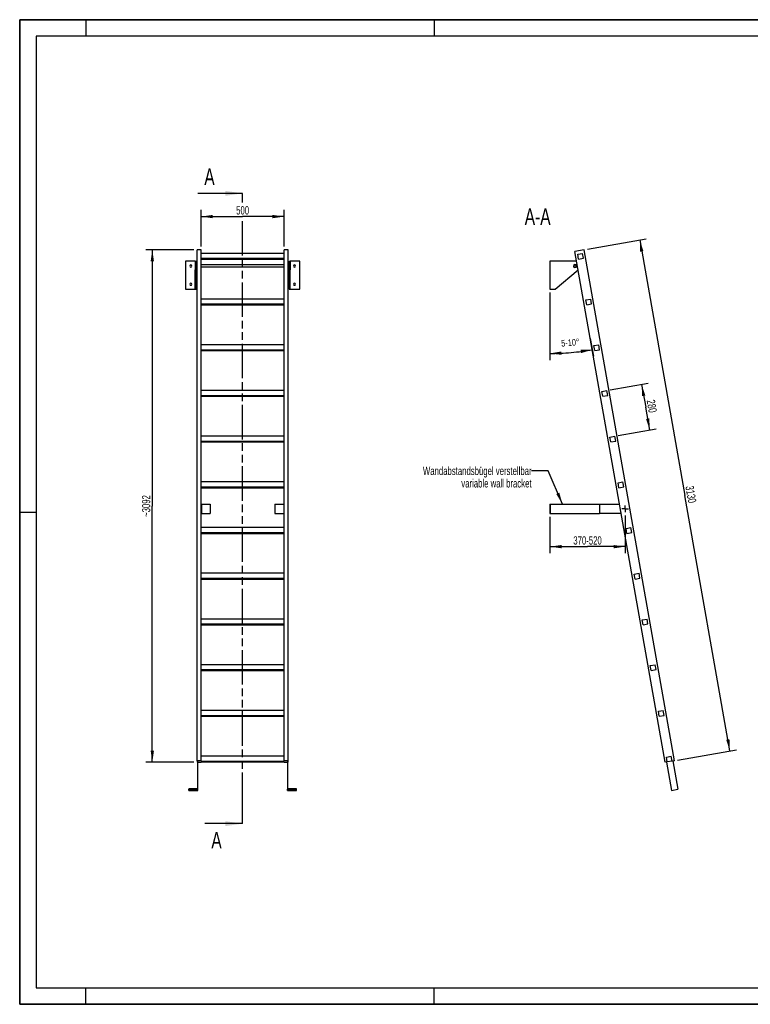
# Model space of a CAD drawing. Header units: millimetres. Extents: x 0 to 8400, y 0 to 5940.
# Tile 1 of 2: x 0 to 4408, y 0 to 5940. Entities that reach past the tile are written whole.
import ezdxf

# ---------------------------------------------------------------- set-up
doc = ezdxf.new("R2010")
doc.units = ezdxf.units.MM
doc.header["$LTSCALE"] = 462
doc.linetypes.add('CENTER', pattern=[0.6, 0.375, -0.075, 0.075, -0.075])
doc.linetypes.add('PHANTOM', pattern=[0.8, 0.45, -0.05, 0.1, -0.05, 0.1, -0.05])
doc.layers.get('0').update_dxf_attribs({"linetype": 'CONTINUOUS'})
for name, color, linetype in [('005_AXIS', 7, 'CONTINUOUS'), ('050_DIMENSIONING', 7, 'CONTINUOUS'), ('053_NOTES', 7, 'CONTINUOUS'), ('HATCHING_BL0', 7, 'CONTINUOUS')]:
    doc.layers.add(name, color=color, linetype=linetype)
doc.styles.get("Standard").update_dxf_attribs({"font": 'txt', "width": 0.7})
doc.dimstyles.new('DIMSTYLE_1', dxfattribs={"dimtxt": 50, "dimasz": 70, "dimexe": 2, "dimexo": 1, "dimtad": 1, "dimdec": 1, "dimtxsty": 'Standard', "dimblk": '_FILLED', "dimblk1": '_FILLED', "dimblk2": '_FILLED', "dimcen": 0.09, "dimazin": 2, "dimtp": 0.8, "dimtm": 0.8, "dimtfac": 1, "dimtdec": 1, "dimtofl": 0, "dimtmove": 0, "dimatfit": 3, "dimldrblk": '_FILLED', "dimfxl": 1, "dimtolj": 1, "dimarcsym": 0})
doc.dimstyles.new('DIMSTYLE_2', dxfattribs={"dimtxt": 40, "dimasz": 70, "dimexe": 2, "dimexo": 1, "dimgap": 2, "dimtad": 1, "dimdec": 1, "dimtxsty": 'Standard', "dimblk": '_FILLED', "dimblk1": '_FILLED', "dimblk2": '_FILLED', "dimcen": 0.09, "dimazin": 2, "dimtp": 0.5, "dimtm": 0.5, "dimtfac": 1, "dimtdec": 1, "dimtofl": 0, "dimtmove": 0, "dimatfit": 3, "dimldrblk": '_FILLED', "dimfxl": 1, "dimtolj": 1, "dimarcsym": 0})
doc.dimstyles.new('DIMSTYLE_3', dxfattribs={"dimtxt": 50, "dimasz": 70, "dimexe": 2, "dimexo": 1, "dimtad": 1, "dimdec": 0, "dimtxsty": 'Standard', "dimblk": '_FILLED', "dimblk1": '_FILLED', "dimblk2": '_FILLED', "dimcen": 0.09, "dimazin": 2, "dimtp": 2, "dimtm": 2, "dimtfac": 1, "dimtdec": 0, "dimtofl": 0, "dimtmove": 0, "dimatfit": 3, "dimldrblk": '_FILLED', "dimfxl": 1, "dimtolj": 1, "dimarcsym": 0})
doc.dimstyles.new('DIMSTYLE_4', dxfattribs={"dimtxt": 50, "dimasz": 70, "dimexe": 2, "dimexo": 1, "dimtad": 1, "dimtxsty": 'Standard', "dimblk": '_FILLED', "dimblk1": '_FILLED', "dimblk2": '_FILLED', "dimcen": 0.09, "dimazin": 2, "dimtp": 0.8, "dimtm": 0.8, "dimtfac": 1, "dimtofl": 0, "dimtmove": 0, "dimatfit": 3, "dimldrblk": '_FILLED', "dimfxl": 1, "dimtolj": 1, "dimarcsym": 0})
doc.dimstyles.new('DIMSTYLE_5', dxfattribs={"dimtxt": 50, "dimasz": 70, "dimexe": 2, "dimexo": 1, "dimtad": 1, "dimtxsty": 'Standard', "dimblk": '_FILLED', "dimblk1": '_FILLED', "dimblk2": '_FILLED', "dimcen": 0.09, "dimazin": 2, "dimtp": 0.5, "dimtm": 0.5, "dimtfac": 1, "dimtofl": 0, "dimtmove": 0, "dimatfit": 3, "dimldrblk": '_FILLED', "dimfxl": 1, "dimtolj": 1, "dimarcsym": 0})
doc.dimstyles.get("Standard").update_dxf_attribs({"dimtxt": 50, "dimasz": 70, "dimexe": 2, "dimexo": 1, "dimtad": 1, "dimtxsty": 'Standard', "dimblk": '_FILLED', "dimblk1": '_FILLED', "dimblk2": '_FILLED', "dimcen": 0.09, "dimazin": 2, "dimtol": 1, "dimtp": 0.01, "dimtm": 0.01, "dimtfac": 1, "dimtofl": 0, "dimtmove": 0, "dimatfit": 3, "dimldrblk": '_FILLED', "dimfxl": 1, "dimtolj": 1, "dimarcsym": 0})

# ---------------------------------------------------------------- blocks, each defined once
blk = doc.blocks.new('_FILLED')
at = {"color": 0, "linetype": 'ByBlock'}
blk.add_solid([(0, 0), (-1, 0.143), (-1, -0.143)], dxfattribs=at)
blk = doc.blocks.new('*D2')
at = {"layer": '050_DIMENSIONING', "color": 2, "linetype": 'Continuous', "transparency": 16777216}
for p, q in [((1095.2, 4572.3), (1095.2, 4792.3)), ((1095.2, 4752.3), (1345.2, 4752.3)), ((1595.2, 4752.3), (1345.2, 4752.3)), ((1595.2, 4572.3), (1595.2, 4792.3))]:
    blk.add_line(p, q, dxfattribs=at)
at = {"layer": '050_DIMENSIONING', "color": 2, "linetype": 'Continuous', "transparency": 16777216, "xscale": 70, "yscale": 70, "zscale": 70, "rotation": 180}
blk.add_blockref('_FILLED', (1095.2, 4752.3), dxfattribs=at)
at = {"layer": '050_DIMENSIONING', "color": 2, "linetype": 'Continuous', "transparency": 16777216, "xscale": 70, "yscale": 70, "zscale": 70}
blk.add_blockref('_FILLED', (1595.2, 4752.3), dxfattribs=at)
at = {"layer": '050_DIMENSIONING', "color": 2, "linetype": 'Continuous', "transparency": 16777216, "insert": (1345.2, 4814.8), "char_height": 50, "width": 171.429, "attachment_point": 2, "line_spacing_factor": 0.9}
blk.add_mtext('500', dxfattribs=at)
blk = doc.blocks.new('*D3')
at = {"layer": '050_DIMENSIONING', "color": 2, "linetype": 'Continuous', "transparency": 16777216}
for p, q in [((3199, 4294), (3199, 3886.6)), ((3442.7, 4017), (3461.7, 3909.6))]:
    blk.add_line(p, q, dxfattribs=at)
for start, end in [(270, 275), (275, 280)]:
    blk.add_arc((3199, 5399.6), 1473, start, end, dxfattribs=at)
for points in [[(3268.7, 3938.3), (3199, 3926.6), (3269.2, 3918.3)], [(3387, 3928.6), (3454.7, 3949), (3384, 3948.4)]]:
    blk.add_solid(points, dxfattribs=at)
at = {"layer": '050_DIMENSIONING', "color": 2, "linetype": 'Continuous', "transparency": 16777216, "insert": (3320.4, 4011.9), "char_height": 40, "width": 207.143, "attachment_point": 2, "rotation": 5, "line_spacing_factor": 0.9}
blk.add_mtext('5-10\\fgdt;{\\W1.0;{\\fgdt;~}}', dxfattribs=at)
blk = doc.blocks.new('*D4')
at = {"layer": '050_DIMENSIONING', "color": 2, "linetype": 'Continuous', "transparency": 16777216}
for p, q in [((1050.2, 4552.3), (760.2, 4552.3)), ((800.2, 4552.3), (800.2, 3006.1)), ((800.2, 1459.9), (800.2, 3006.1)), ((1050.2, 1459.9), (760.2, 1459.9))]:
    blk.add_line(p, q, dxfattribs=at)
at = {"layer": '050_DIMENSIONING', "color": 2, "linetype": 'Continuous', "transparency": 16777216, "xscale": 70, "yscale": 70, "zscale": 70}
for p, rotation in [((800.2, 4552.3), 90), ((800.2, 1459.9), 270)]:
    blk.add_blockref('_FILLED', p, dxfattribs=dict(at, rotation=rotation))
at = {"layer": '050_DIMENSIONING', "color": 2, "linetype": 'Continuous', "transparency": 16777216, "insert": (737.7, 3006.1), "char_height": 50, "width": 289.286, "attachment_point": 2, "rotation": 90, "line_spacing_factor": 0.9}
blk.add_mtext('~3092', dxfattribs=at)
blk = doc.blocks.new('*D5')
at = {"layer": '050_DIMENSIONING', "color": 2, "linetype": 'Continuous', "transparency": 16777216}
for p, q in [((3199, 2941), (3199, 2773.5)), ((3652.9, 2949.5), (3652.9, 2773.5)), ((3199, 2773.5), (3199, 2721)), ((3199, 2761), (3425.9, 2761)), ((3652.9, 2761), (3425.9, 2761)), ((3652.9, 2773.5), (3652.9, 2721))]:
    blk.add_line(p, q, dxfattribs=at)
at = {"layer": '050_DIMENSIONING', "color": 2, "linetype": 'Continuous', "transparency": 16777216, "xscale": 70, "yscale": 70, "zscale": 70, "rotation": 180}
blk.add_blockref('_FILLED', (3199, 2761), dxfattribs=at)
at = {"layer": '050_DIMENSIONING', "color": 2, "linetype": 'Continuous', "transparency": 16777216, "xscale": 70, "yscale": 70, "zscale": 70}
blk.add_blockref('_FILLED', (3652.9, 2761), dxfattribs=at)
at = {"layer": '050_DIMENSIONING', "color": 2, "linetype": 'Continuous', "transparency": 16777216, "insert": (3425.9, 2823.5), "char_height": 50, "width": 396.429, "attachment_point": 2, "line_spacing_factor": 0.9}
blk.add_mtext('370-520\\P ', dxfattribs=at)
blk = doc.blocks.new('*D6')
at = {"layer": '050_DIMENSIONING', "color": 2, "linetype": 'Continuous', "transparency": 16777216}
for p, q in [((3425.9, 4555.7), (3780.5, 4618.2)), ((3741.1, 4611.3), (4012.8, 3070.1)), ((4284.6, 1528.9), (4012.8, 3070.1)), ((3969.5, 1473.3), (4324, 1535.8))]:
    blk.add_line(p, q, dxfattribs=at)
at = {"layer": '050_DIMENSIONING', "color": 2, "linetype": 'Continuous', "transparency": 16777216, "xscale": 70, "yscale": 70, "zscale": 70}
for p, rotation in [((3741.1, 4611.3), 100), ((4284.6, 1528.9), 280)]:
    blk.add_blockref('_FILLED', p, dxfattribs=dict(at, rotation=rotation))
at = {"layer": '050_DIMENSIONING', "color": 2, "linetype": 'Continuous', "transparency": 16777216, "insert": (4074.4, 3080.9), "char_height": 50, "width": 208.929, "attachment_point": 2, "rotation": 280, "line_spacing_factor": 0.9}
blk.add_mtext('3130', dxfattribs=at)
blk = doc.blocks.new('*D7')
at = {"layer": '050_DIMENSIONING', "color": 2, "linetype": 'Continuous', "transparency": 16777216}
for p, q in [((3562, 3706.5), (3791.9, 3747)), ((3752.5, 3740.1), (3776.9, 3602.2)), ((3801.2, 3464.3), (3776.9, 3602.2)), ((3610.6, 3430.7), (3840.6, 3471.3))]:
    blk.add_line(p, q, dxfattribs=at)
at = {"layer": '050_DIMENSIONING', "color": 2, "linetype": 'Continuous', "transparency": 16777216, "xscale": 70, "yscale": 70, "zscale": 70}
for p, rotation in [((3752.5, 3740.1), 100), ((3801.2, 3464.3), 280)]:
    blk.add_blockref('_FILLED', p, dxfattribs=dict(at, rotation=rotation))
at = {"layer": '050_DIMENSIONING', "color": 2, "linetype": 'Continuous', "transparency": 16777216, "insert": (3838.4, 3613), "char_height": 50, "width": 176.786, "attachment_point": 2, "rotation": 280, "line_spacing_factor": 0.9}
blk.add_mtext('280', dxfattribs=at)
blk = doc.blocks.new('XSEC_FILLED')
at = {"color": 0, "linetype": 'ByBlock'}
blk.add_solid([(0, 0), (-1, 0.143), (-1, -0.143)], dxfattribs=at)
blk = doc.blocks.new('HATCHING_BL0', base_point=(1209.9, 2991.1))
at = {"layer": 'HATCHING_BL0', "color": 7, "linetype": 'PHANTOM'}
for p, q in [((1345.2, 4837), (1345.2, 4892.3)), ((1345.2, 1190), (1345.2, 4738.8)), ((1345.2, 1090), (1345.2, 1190))]:
    blk.add_line(p, q, dxfattribs=at)
at = {"layer": 'HATCHING_BL0', "color": 7, "linetype": 'Continuous', "char_height": 100, "width": 128.571, "attachment_point": 1, "line_spacing_factor": 0.9}
for insert in [(1113.9, 5042.3), (1156.3, 1040)]:
    blk.add_mtext('A', dxfattribs=dict(at, insert=insert))
at = {"layer": 'HATCHING_BL0', "color": 7, "linetype": 'Continuous'}
for points in [[(1345.2, 4892.3), (1074.6, 4892.3)], [(1345.2, 1090), (1117.1, 1090)]]:
    blk.add_leader(points, dimstyle='Standard', override={"dimasz": 105, "dimtad": 0, "dimldrblk": 'XSEC_FILLED'}, dxfattribs=at)

msp = doc.modelspace()

# ---------------------------------------------------------------- hatches: boundary and pattern name
at = {"linetype": 'Continuous'}
h = msp.add_hatch(dxfattribs=at)
h.set_pattern_fill('ANSI31', color=2, angle=90, style=0, pattern_type=2)
h.set_pattern_definition([(135, (3198.95, 4399), (-239.875, -239.875), [])])
edge = h.paths.add_edge_path()
edge.add_line((3936.467, 1467.468), (3906.923, 1462.259))
edge.add_line((3906.923, 1462.259), (3901.714, 1491.803))
edge.add_line((3901.714, 1491.803), (3931.258, 1497.013))
edge.add_line((3936.467, 1467.468), (3931.258, 1497.013))
edge = h.paths.add_edge_path()
edge.add_line((3372.087, 4495.467), (3366.877, 4525.011))
edge.add_line((3366.877, 4525.011), (3396.421, 4530.22))
edge.add_line((3401.631, 4500.676), (3396.421, 4530.22))
edge.add_line((3372.087, 4495.467), (3401.631, 4500.676))
edge = h.paths.add_edge_path()
edge.add_line((3420.708, 4219.721), (3415.499, 4249.265))
edge.add_line((3415.499, 4249.265), (3445.043, 4254.474))
edge.add_line((3450.252, 4224.93), (3445.043, 4254.474))
edge.add_line((3420.708, 4219.721), (3450.252, 4224.93))
edge = h.paths.add_edge_path()
edge.add_line((3469.33, 3943.974), (3464.12, 3973.519))
edge.add_line((3464.12, 3973.519), (3493.664, 3978.728))
edge.add_line((3498.874, 3949.184), (3493.664, 3978.728))
edge.add_line((3469.33, 3943.974), (3498.874, 3949.184))
edge = h.paths.add_edge_path()
edge.add_line((3517.951, 3668.228), (3512.742, 3697.772))
edge.add_line((3512.742, 3697.772), (3542.286, 3702.982))
edge.add_line((3547.495, 3673.438), (3542.286, 3702.982))
edge.add_line((3517.951, 3668.228), (3547.495, 3673.438))
edge = h.paths.add_edge_path()
edge.add_line((3566.573, 3392.482), (3561.363, 3422.026))
edge.add_line((3561.363, 3422.026), (3590.907, 3427.236))
edge.add_line((3596.117, 3397.692), (3590.907, 3427.236))
edge.add_line((3566.573, 3392.482), (3596.117, 3397.692))
edge = h.paths.add_edge_path()
edge.add_line((3615.194, 3116.736), (3609.985, 3146.28))
edge.add_line((3609.985, 3146.28), (3639.529, 3151.49))
edge.add_line((3644.738, 3121.945), (3639.529, 3151.49))
edge.add_line((3615.194, 3116.736), (3644.738, 3121.945))
edge = h.paths.add_edge_path()
edge.add_line((3663.816, 2840.99), (3658.606, 2870.534))
edge.add_line((3658.606, 2870.534), (3688.15, 2875.743))
edge.add_line((3693.36, 2846.199), (3688.15, 2875.743))
edge.add_line((3663.816, 2840.99), (3693.36, 2846.199))
edge = h.paths.add_edge_path()
edge.add_line((3712.437, 2565.244), (3707.228, 2594.788))
edge.add_line((3707.228, 2594.788), (3736.772, 2599.997))
edge.add_line((3741.981, 2570.453), (3736.772, 2599.997))
edge.add_line((3712.437, 2565.244), (3741.981, 2570.453))
edge = h.paths.add_edge_path()
edge.add_line((3761.059, 2289.497), (3755.849, 2319.042))
edge.add_line((3755.849, 2319.042), (3785.393, 2324.251))
edge.add_line((3790.603, 2294.707), (3785.393, 2324.251))
edge.add_line((3761.059, 2289.497), (3790.603, 2294.707))
edge = h.paths.add_edge_path()
edge.add_line((3809.68, 2013.751), (3804.471, 2043.295))
edge.add_line((3804.471, 2043.295), (3834.015, 2048.505))
edge.add_line((3839.224, 2018.961), (3834.015, 2048.505))
edge.add_line((3809.68, 2013.751), (3839.224, 2018.961))
edge = h.paths.add_edge_path()
edge.add_line((3858.302, 1738.005), (3853.092, 1767.549))
edge.add_line((3853.092, 1767.549), (3882.636, 1772.759))
edge.add_line((3887.846, 1743.215), (3882.636, 1772.759))
edge.add_line((3858.302, 1738.005), (3887.846, 1743.215))
edge = h.paths.add_edge_path()
edge.add_arc((3349.952, 4453.993), 7.5, 0, 180)
edge.add_arc((3349.952, 4453.993), 7.5, -180, 0)

# ---------------------------------------------------------------- linework, layer by layer
at = {"color": 7, "linetype": 'Continuous'}
for p, q in [((0, 5940), (8400, 5940)), ((0, 0), (0, 5940)), ((1095.154, 4552.261), (1070.154, 4552.261)), ((1070.154, 4540.069), (1070.154, 4552.261)), ((1070.154, 4456.331), (1070.154, 4540.069)), ((1095.154, 4254.474), (1095.154, 4552.261)), ((1595.154, 4530.22), (1095.154, 4530.22)), ((1620.154, 4552.261), (1595.154, 4552.261)), ((1595.154, 4254.474), (1595.154, 4552.261)), ((1620.154, 1469.813), (1620.154, 4552.261)), ((3406.243, 4552.261), (3350.109, 4542.363)), ((3893.628, 1459.915), (3350.109, 4542.363)), ((3366.877, 4525.011), (3396.421, 4530.22)), ((3372.087, 4495.467), (3366.877, 4525.011)), ((3401.631, 4500.676), (3396.421, 4530.22)), ((3949.762, 1469.813), (3406.243, 4552.261)), ((1059.154, 4483.993), (1000.154, 4483.993)), ((1059.154, 4483.993), (1059.154, 4463.243)), ((1059.154, 4483.993), (1065.154, 4483.993)), ((1059.154, 4463.243), (1059.154, 4461.493)), ((1059.154, 4461.493), (1059.154, 4453.993)), ((1065.154, 4483.993), (1065.154, 4463.243)), ((1065.154, 4463.243), (1065.154, 4453.993)), ((1070.154, 4440.021), (1070.154, 4456.331)), ((1095.154, 4500.676), (1595.154, 4500.676)), ((1095.154, 4495.467), (1595.154, 4495.467)), ((1625.154, 4483.993), (1625.154, 4463.243)), ((1625.154, 4483.993), (1631.154, 4483.993)), ((1625.154, 4463.243), (1625.154, 4453.993)), ((1631.154, 4483.993), (1631.154, 4463.243)), ((1690.154, 4483.993), (1631.154, 4483.993)), ((1631.154, 4463.243), (1631.154, 4461.493)), ((1631.154, 4461.493), (1631.154, 4453.993)), ((3349.952, 4483.993), (3198.952, 4483.993)), ((3372.087, 4495.467), (3401.631, 4500.676)), ((1059.154, 4453.993), (1059.154, 4446.493)), ((1059.154, 4446.493), (1059.154, 4444.743)), ((1059.154, 4444.743), (1059.154, 4431.066)), ((1059.154, 4313.993), (1059.154, 4431.066)), ((1065.154, 4453.993), (1065.154, 4444.743)), ((1065.154, 4444.743), (1065.154, 4431.066)), ((1065.154, 4313.993), (1065.154, 4431.066)), ((1070.154, 4439.279), (1070.154, 4440.021)), ((1070.154, 4436.366), (1070.154, 4439.279)), ((1070.154, 4432.894), (1070.154, 4436.366)), ((1070.154, 4426.223), (1070.154, 4432.894)), ((1070.154, 4421.825), (1070.154, 4426.223)), ((1070.154, 4419.106), (1070.154, 4421.825)), ((1070.154, 4417.627), (1070.154, 4419.106)), ((1070.154, 4402.195), (1070.154, 4417.627)), ((1070.154, 4396.986), (1070.154, 4402.195)), ((1070.154, 1469.813), (1070.154, 4396.986)), ((1625.154, 4453.993), (1625.154, 4444.743)), ((1625.154, 4444.743), (1625.154, 4431.066)), ((1625.154, 4313.993), (1625.154, 4431.066)), ((1631.154, 4453.993), (1631.154, 4446.493)), ((1631.154, 4446.493), (1631.154, 4444.743)), ((1631.154, 4444.743), (1631.154, 4431.066)), ((1631.154, 4313.993), (1631.154, 4431.066)), ((3230.569, 4313.993), (3369.3, 4431.066)), ((1000.154, 4313.993), (1059.154, 4313.993)), ((1059.154, 4313.993), (1065.154, 4313.993)), ((1625.154, 4313.993), (1631.154, 4313.993)), ((1631.154, 4313.993), (1690.154, 4313.993)), ((3198.952, 4313.993), (3230.569, 4313.993)), ((1095.154, 4224.93), (1095.154, 4254.474)), ((1595.154, 4254.474), (1095.154, 4254.474)), ((1095.154, 4219.721), (1095.154, 4224.93)), ((1095.154, 4224.93), (1595.154, 4224.93)), ((1095.154, 3978.728), (1095.154, 4219.721)), ((1095.154, 4219.721), (1595.154, 4219.721)), ((1595.154, 4224.93), (1595.154, 4254.474)), ((1595.154, 4219.721), (1595.154, 4224.93)), ((1595.154, 3978.728), (1595.154, 4219.721)), ((3415.499, 4249.265), (3445.043, 4254.474)), ((3420.708, 4219.721), (3415.499, 4249.265)), ((3420.708, 4219.721), (3450.252, 4224.93)), ((3450.252, 4224.93), (3445.043, 4254.474)), ((1095.154, 3949.184), (1095.154, 3978.728)), ((1595.154, 3978.728), (1095.154, 3978.728)), ((1095.154, 3943.974), (1095.154, 3949.184)), ((1095.154, 3949.184), (1595.154, 3949.184)), ((1095.154, 3702.982), (1095.154, 3943.974)), ((1095.154, 3943.974), (1595.154, 3943.974)), ((1595.154, 3949.184), (1595.154, 3978.728)), ((1595.154, 3943.974), (1595.154, 3949.184)), ((1595.154, 3702.982), (1595.154, 3943.974)), ((3464.12, 3973.519), (3493.664, 3978.728)), ((3469.33, 3943.974), (3464.12, 3973.519)), ((3469.33, 3943.974), (3498.874, 3949.184)), ((3498.874, 3949.184), (3493.664, 3978.728)), ((1095.154, 3673.438), (1095.154, 3702.982)), ((1595.154, 3702.982), (1095.154, 3702.982)), ((1595.154, 3673.438), (1595.154, 3702.982)), ((3512.742, 3697.772), (3542.286, 3702.982)), ((3517.951, 3668.228), (3512.742, 3697.772)), ((3547.495, 3673.438), (3542.286, 3702.982)), ((1095.154, 3668.228), (1095.154, 3673.438)), ((1095.154, 3673.438), (1595.154, 3673.438)), ((1095.154, 3427.236), (1095.154, 3668.228)), ((1095.154, 3668.228), (1595.154, 3668.228)), ((1595.154, 3668.228), (1595.154, 3673.438)), ((1595.154, 3427.236), (1595.154, 3668.228)), ((3517.951, 3668.228), (3547.495, 3673.438)), ((1095.154, 3397.692), (1095.154, 3427.236)), ((1595.154, 3427.236), (1095.154, 3427.236)), ((1095.154, 3392.482), (1095.154, 3397.692)), ((1095.154, 3397.692), (1595.154, 3397.692)), ((1095.154, 3151.49), (1095.154, 3392.482)), ((1095.154, 3392.482), (1595.154, 3392.482)), ((1595.154, 3397.692), (1595.154, 3427.236)), ((1595.154, 3392.482), (1595.154, 3397.692)), ((1595.154, 3151.49), (1595.154, 3392.482)), ((3561.363, 3422.026), (3590.907, 3427.236)), ((3566.573, 3392.482), (3561.363, 3422.026)), ((3566.573, 3392.482), (3596.117, 3397.692)), ((3596.117, 3397.692), (3590.907, 3427.236)), ((1095.154, 3121.945), (1095.154, 3151.49)), ((1595.154, 3151.49), (1095.154, 3151.49)), ((1595.154, 3121.945), (1595.154, 3151.49)), ((3609.985, 3146.28), (3639.529, 3151.49)), ((3644.738, 3121.945), (3639.529, 3151.49)), ((1095.154, 3116.736), (1095.154, 3121.945)), ((1095.154, 3121.945), (1595.154, 3121.945)), ((1095.154, 3017.966), (1095.154, 3116.736)), ((1095.154, 3116.736), (1595.154, 3116.736)), ((1595.154, 3116.736), (1595.154, 3121.945)), ((1595.154, 3017.966), (1595.154, 3116.736)), ((3615.194, 3116.736), (3609.985, 3146.28)), ((3615.194, 3116.736), (3644.738, 3121.945)), ((1095.154, 2960.966), (1095.154, 3017.966)), ((1095.154, 3017.966), (1097.154, 3017.966)), ((1097.154, 3017.966), (1097.154, 2960.966)), ((1097.154, 3017.966), (1150.154, 3017.966)), ((1150.154, 3017.966), (1150.154, 2960.966)), ((1540.154, 3017.966), (1540.154, 2960.966)), ((1540.154, 3017.966), (1593.154, 3017.966)), ((1593.154, 3017.966), (1593.154, 2960.966)), ((1593.154, 3017.966), (1595.154, 3017.966)), ((1595.154, 2960.966), (1595.154, 3017.966)), ((3198.952, 3017.966), (3198.952, 2960.966)), ((3198.952, 3017.966), (3200.952, 3017.966)), ((3200.952, 3017.966), (3200.952, 2960.966)), ((3200.952, 3017.966), (3498.952, 3017.966)), ((3498.952, 3017.966), (3498.952, 2960.966)), ((3498.952, 3017.966), (3618.902, 3017.966)), ((1095.154, 2875.743), (1095.154, 2960.966)), ((1095.154, 2960.966), (1097.154, 2960.966)), ((1097.154, 2960.966), (1150.154, 2960.966)), ((1540.154, 2960.966), (1593.154, 2960.966)), ((1593.154, 2960.966), (1595.154, 2960.966)), ((1595.154, 2875.743), (1595.154, 2960.966)), ((3198.952, 2960.966), (3200.952, 2960.966)), ((3200.952, 2960.966), (3498.952, 2960.966)), ((3628.952, 2960.966), (3498.952, 2960.966)), ((1095.154, 2846.199), (1095.154, 2875.743)), ((1595.154, 2875.743), (1095.154, 2875.743)), ((1595.154, 2846.199), (1595.154, 2875.743)), ((3658.606, 2870.534), (3688.15, 2875.743)), ((3663.816, 2840.99), (3658.606, 2870.534)), ((3693.36, 2846.199), (3688.15, 2875.743)), ((1095.154, 2840.99), (1095.154, 2846.199)), ((1095.154, 2846.199), (1595.154, 2846.199)), ((1095.154, 2599.997), (1095.154, 2840.99)), ((1095.154, 2840.99), (1595.154, 2840.99)), ((1595.154, 2840.99), (1595.154, 2846.199)), ((1595.154, 2599.997), (1595.154, 2840.99)), ((3663.816, 2840.99), (3693.36, 2846.199)), ((1095.154, 2570.453), (1095.154, 2599.997)), ((1595.154, 2599.997), (1095.154, 2599.997)), ((1095.154, 2565.244), (1095.154, 2570.453)), ((1095.154, 2570.453), (1595.154, 2570.453)), ((1095.154, 2324.251), (1095.154, 2565.244)), ((1095.154, 2565.244), (1595.154, 2565.244)), ((1595.154, 2570.453), (1595.154, 2599.997)), ((1595.154, 2565.244), (1595.154, 2570.453)), ((1595.154, 2324.251), (1595.154, 2565.244)), ((3707.228, 2594.788), (3736.772, 2599.997)), ((3712.437, 2565.244), (3707.228, 2594.788)), ((3712.437, 2565.244), (3741.981, 2570.453)), ((3741.981, 2570.453), (3736.772, 2599.997)), ((1095.154, 2294.707), (1095.154, 2324.251)), ((1595.154, 2324.251), (1095.154, 2324.251)), ((1595.154, 2294.707), (1595.154, 2324.251)), ((3755.849, 2319.042), (3785.393, 2324.251)), ((3761.059, 2289.497), (3755.849, 2319.042)), ((3790.603, 2294.707), (3785.393, 2324.251)), ((1095.154, 2289.497), (1095.154, 2294.707)), ((1095.154, 2294.707), (1595.154, 2294.707)), ((1095.154, 2048.505), (1095.154, 2289.497)), ((1095.154, 2289.497), (1595.154, 2289.497)), ((1595.154, 2289.497), (1595.154, 2294.707)), ((1595.154, 2048.505), (1595.154, 2289.497)), ((3761.059, 2289.497), (3790.603, 2294.707)), ((1095.154, 2018.961), (1095.154, 2048.505)), ((1595.154, 2048.505), (1095.154, 2048.505)), ((1595.154, 2018.961), (1595.154, 2048.505)), ((3804.471, 2043.295), (3834.015, 2048.505)), ((3809.68, 2013.751), (3804.471, 2043.295)), ((3839.224, 2018.961), (3834.015, 2048.505)), ((1095.154, 2013.751), (1095.154, 2018.961)), ((1095.154, 2018.961), (1595.154, 2018.961)), ((1095.154, 1772.759), (1095.154, 2013.751)), ((1095.154, 2013.751), (1595.154, 2013.751)), ((1595.154, 2013.751), (1595.154, 2018.961)), ((1595.154, 1772.759), (1595.154, 2013.751)), ((3809.68, 2013.751), (3839.224, 2018.961)), ((1095.154, 1743.215), (1095.154, 1772.759)), ((1595.154, 1772.759), (1095.154, 1772.759)), ((1095.154, 1738.005), (1095.154, 1743.215)), ((1095.154, 1743.215), (1595.154, 1743.215)), ((1095.154, 1497.013), (1095.154, 1738.005)), ((1095.154, 1738.005), (1595.154, 1738.005)), ((1595.154, 1743.215), (1595.154, 1772.759)), ((1595.154, 1738.005), (1595.154, 1743.215)), ((1595.154, 1497.013), (1595.154, 1738.005)), ((3853.092, 1767.549), (3882.636, 1772.759)), ((3858.302, 1738.005), (3853.092, 1767.549)), ((3858.302, 1738.005), (3887.846, 1743.215)), ((3887.846, 1743.215), (3882.636, 1772.759)), ((1095.154, 1469.813), (1095.154, 1497.013)), ((1595.154, 1497.013), (1095.154, 1497.013)), ((1595.154, 1469.813), (1595.154, 1497.013)), ((3901.714, 1491.803), (3931.258, 1497.013)), ((3906.923, 1462.259), (3901.714, 1491.803)), ((3936.467, 1467.468), (3931.258, 1497.013)), ((1070.154, 1469.813), (1070.154, 1459.915)), ((1095.154, 1469.813), (1070.154, 1469.813)), ((1070.154, 1459.915), (1072.154, 1459.915)), ((1072.154, 1468.337), (1072.154, 1298.95)), ((1072.154, 1468.337), (1074.154, 1468.337)), ((1074.154, 1296.98), (1074.154, 1468.337)), ((1074.154, 1459.915), (1095.154, 1459.915)), ((1095.154, 1467.468), (1095.154, 1469.813)), ((1095.154, 1467.468), (1595.154, 1467.468)), ((1095.154, 1459.915), (1095.154, 1462.259)), ((1095.154, 1462.259), (1595.154, 1462.259)), ((1595.154, 1469.813), (1595.154, 1467.468)), ((1620.154, 1469.813), (1595.154, 1469.813)), ((1595.154, 1462.259), (1595.154, 1459.915)), ((1595.154, 1459.915), (1616.154, 1459.915)), ((1616.154, 1468.337), (1616.154, 1296.98)), ((1616.154, 1468.337), (1618.154, 1468.337)), ((1618.154, 1298.95), (1618.154, 1468.337)), ((1618.154, 1459.915), (1620.154, 1459.915)), ((1620.154, 1459.915), (1620.154, 1469.813)), ((3906.923, 1462.259), (3893.628, 1459.915)), ((3901.999, 1461.391), (3932.214, 1290.034)), ((3936.467, 1467.468), (3906.923, 1462.259)), ((3949.762, 1469.813), (3936.467, 1467.468)), ((3941.391, 1468.337), (3971.606, 1296.98)), ((1020.154, 1298.95), (1020.154, 1296.98)), ((1072.154, 1298.95), (1020.154, 1298.95)), ((1020.154, 1290.034), (1020.154, 1296.98)), ((1020.154, 1296.98), (1074.154, 1296.98)), ((1020.154, 1290.034), (1074.154, 1290.034)), ((1074.154, 1290.034), (1074.154, 1296.98)), ((1616.154, 1290.034), (1616.154, 1296.98)), ((1616.154, 1296.98), (1670.154, 1296.98)), ((1616.154, 1290.034), (1670.154, 1290.034)), ((1670.154, 1298.95), (1618.154, 1298.95)), ((1670.154, 1296.98), (1670.154, 1298.95)), ((1670.154, 1290.034), (1670.154, 1296.98)), ((3932.214, 1290.034), (3971.606, 1296.98)), ((0, 0), (8400, 0))]:
    msp.add_line(p, q, dxfattribs=at)
at = {"color": 3, "linetype": 'Continuous'}
for p, q in [((0, 5940), (0, 0)), ((8400, 5940), (0, 5940)), ((400, 5940), (400, 5840)), ((2500, 5940), (2500, 5840)), ((0, 2970), (100, 2970)), ((400, 0), (400, 100)), ((2500, 0), (2500, 100)), ((8400, 0), (0, 0))]:
    msp.add_line(p, q, dxfattribs=at)
at = {"color": 5, "linetype": 'Continuous'}
for p, q in [((100, 5840), (100, 100)), ((8300, 5840), (100, 5840)), ((100, 100), (8300, 100))]:
    msp.add_line(p, q, dxfattribs=at)
at = {"color": 9, "linetype": 'Continuous'}
for p, q in [((1065.154, 4431.066), (1059.154, 4431.066)), ((1631.154, 4431.066), (1625.154, 4431.066))]:
    msp.add_line(p, q, dxfattribs=at)
at = {"color": 7, "linetype": 'Continuous'}
for radius, start, end in [(7.5, 0, 180), (30, 68.8886808, 90), (7.5, 180, 360), (30, 310.1604011, 311.1227002)]:
    msp.add_arc((3349.952, 4453.993), radius, start, end, dxfattribs=at)
at = {"layer": '005_AXIS', "color": 7, "linetype": 'Continuous'}
for p, q in [((1000.154, 4483.993), (1000.154, 4313.993)), ((1070.154, 4461.493), (1065.154, 4461.493)), ((1595.154, 4461.493), (1095.154, 4461.493)), ((1625.154, 4461.493), (1620.154, 4461.493)), ((1690.154, 4313.993), (1690.154, 4483.993)), ((3198.952, 4483.993), (3198.952, 4313.993)), ((1070.154, 4446.493), (1065.154, 4446.493)), ((1595.154, 4446.493), (1095.154, 4446.493)), ((1625.154, 4446.493), (1620.154, 4446.493))]:
    msp.add_line(p, q, dxfattribs=at)
at = {"layer": '005_AXIS', "color": 7, "linetype": 'CENTER'}
for q in [(3632.866, 2989.466), (3652.867, 3009.467), (3672.867, 2989.466), (3652.867, 2969.466)]:
    msp.add_line((3652.867, 2989.466), q, dxfattribs=at)
at = {"layer": '005_AXIS', "color": 7, "linetype": 'Continuous'}
for centre, radius, start, end in [((1032.654, 4453.993), 6.5, 0, 180), ((1657.654, 4453.993), 6.5, 0, 180), ((3349.952, 4453.993), 9.25, 0, 180), ((1032.654, 4453.993), 6.5, 180, 360), ((1657.654, 4453.993), 6.5, 180, 360), ((3349.952, 4453.993), 9.25, 180, 360), ((1032.654, 4343.993), 6.5, 0, 180), ((1032.654, 4343.993), 6.5, 180, 360), ((1657.654, 4343.993), 6.5, 0, 180), ((1657.654, 4343.993), 6.5, 180, 360)]:
    msp.add_arc(centre, radius, start, end, dxfattribs=at)

# ---------------------------------------------------------------- block references
at = {"layer": 'HATCHING_BL0'}
msp.add_blockref('HATCHING_BL0', (1209.898, 2991.147), dxfattribs=at)

# ---------------------------------------------------------------- texts
at = {"layer": '053_NOTES', "color": 2, "linetype": 'Continuous', "attachment_point": 3, "line_spacing_factor": 0.9}
for s, insert, char_height, width in [('A-A', (3202.997, 4802.261), 100, 392.85714), ('Wandabstandsbügel verstellbar\\Pvariable wall bracket', (3088.337, 3242.966), 50, 1540)]:
    msp.add_mtext(s, dxfattribs=dict(at, insert=insert, char_height=char_height, width=width))

# ---------------------------------------------------------------- dimensions: what is measured, and where the dimension line sits
at = {"layer": '050_DIMENSIONING', "color": 2, "linetype": 'Continuous'}
dim = msp.add_linear_dim(base=(1595.154, 4752.261), p1=(1095.154, 4571.261), p2=(1595.154, 4571.261), dimstyle='DIMSTYLE_1', dxfattribs=at)
dim.commit()
dim.dimension.update_dxf_attribs({"geometry": '*D2', "text_midpoint": (1338.011, 4752.261), "dimtype": 160})
for base, p1, p2, dimstyle, picture, middle in [((3741.078, 4611.301), (3968.474, 1473.112), (3424.955, 4555.56), 'DIMSTYLE_3', '*D6', (4011.597, 3077.112)), ((3752.542, 3740.056), (3609.619, 3430.535), (3560.997, 3706.281), 'DIMSTYLE_5', '*D7', (3775.613, 3609.217))]:
    dim = msp.add_linear_dim(base=base, p1=p1, p2=p2, angle=100, dimstyle=dimstyle, dxfattribs=at)
    dim.commit()
    dim.dimension.update_dxf_attribs({"geometry": picture, "text_midpoint": middle, "dimtype": 160})
dim = msp.add_linear_dim(base=(800.154, 1459.915), p1=(1051.154, 4552.261), p2=(1051.154, 1459.915), angle=270, text='~<>', dimstyle='DIMSTYLE_3', dxfattribs=at)
dim.commit()
dim.dimension.update_dxf_attribs({"geometry": '*D4', "text_midpoint": (800.154, 3006.088), "dimtype": 160})
dim = msp.add_angular_dim_2l(base=(3327.332, 3932.226), line1=((3198.952, 4309.723), (3198.952, 4294.993)), line2=((3440.008, 4032.522), (3442.566, 4018.016)), text='5-<>', dimstyle='DIMSTYLE_2', dxfattribs=at)
dim.commit()
dim.dimension.update_dxf_attribs({"geometry": '*D3', "text_midpoint": (3327.332, 3932.226), "dimtype": 162})
dim = msp.add_linear_dim(base=(3652.867, 2760.966), p1=(3198.952, 2941.966), p2=(3652.867, 2950.466), text='370-520\\P ', dimstyle='DIMSTYLE_4', dxfattribs=at)
dim.commit()
dim.dimension.update_dxf_attribs({"geometry": '*D5', "text_midpoint": (3425.909, 2760.966), "dimtype": 160})

# ---------------------------------------------------------------- leaders
at = {"layer": '053_NOTES', "color": 2, "linetype": 'Continuous', "annotation_type": 0, "has_hookline": 1, "hookline_direction": 1, "text_width": 963.2}
msp.add_leader([(3274.291, 3017.966), (3188.337, 3217.966), (3088.337, 3217.966)], dimstyle='Standard', override={"dimtad": 0}, dxfattribs=at)

doc.saveas('drawing.dxf')
